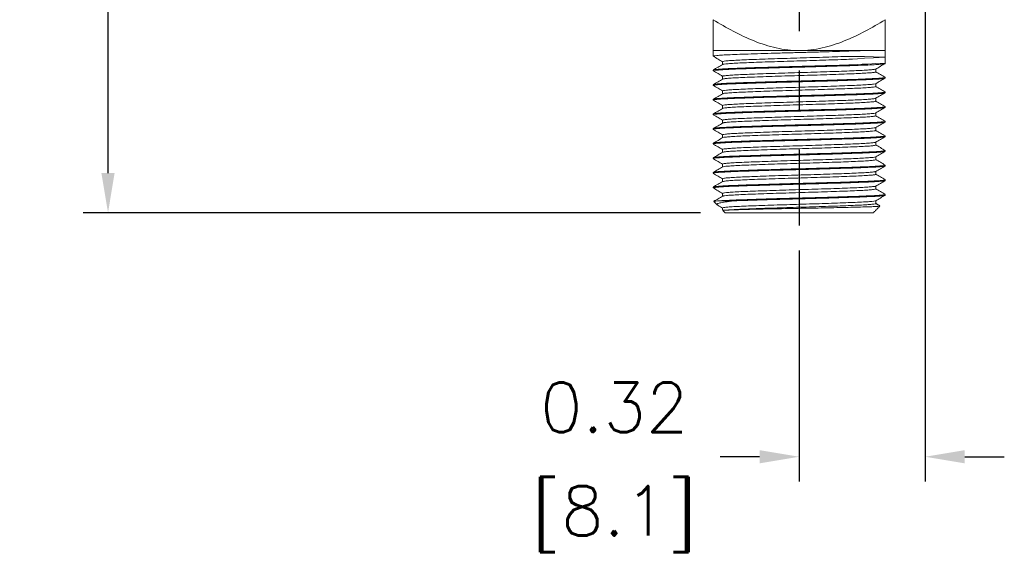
# Model space of a CAD drawing. Extents: x 894.9 to 905.9, y -8.5 to -0.5.
# Tile 3 of 10: x 898.4 to 900.9, y -5.8 to -4.4. Entities that reach past the tile are written whole.
import ezdxf

# ---------------------------------------------------------------- set-up
doc = ezdxf.new("R2010")
doc.units = 0
doc.header["$LTSCALE"] = 0.25
doc.header["$MEASUREMENT"] = 0
doc.linetypes.add('CENTER', pattern=[2, 1.25, -0.25, 0.25, -0.25])
doc.layers.get('0').update_dxf_attribs({"linetype": 'CONTINUOUS'})
doc.layers.get('DEFPOINTS').update_dxf_attribs({"linetype": 'CONTINUOUS'})
for name, color, linetype in [('CENTER', 40, 'CENTER'), ('dim', 140, 'CONTINUOUS'), ('dim @ 1', 140, 'CONTINUOUS')]:
    doc.layers.add(name, color=color, linetype=linetype)
doc.styles.get("Standard").update_dxf_attribs({"font": 'romans.shx'})
doc.dimstyles.get("Standard").update_dxf_attribs({"dimtxt": 0.125, "dimasz": 0.1, "dimexe": 0.0625, "dimexo": 0.0625, "dimgap": 0.0625, "dimtad": 0, "dimtih": 1, "dimtoh": 1, "dimzin": 0, "dimdsep": 46, "dimtxsty": 'Standard', "dimcen": 0, "dimadec": 0, "dimazin": 0, "dimtfac": 1, "dimtofl": 0, "dimtmove": 0, "dimatfit": 3, "dimfxl": 0, "dimtolj": 1, "dimtzin": 0, "dimarcsym": 0})

# ---------------------------------------------------------------- blocks, each defined once
blk = doc.blocks.new('*D10')
at = {"layer": 'DEFPOINTS', "color": 0}
for p in [(899.7388, -2.6265), (898.6328, -4.9165), (900.1928, -4.9165)]:
    blk.add_point(p, dxfattribs=at)
at = {"layer": 'dim', "color": 0, "lineweight": -2}
for p, q in [((899.6763, -2.6265), (898.5703, -2.6265)), ((898.6328, -2.7265), (898.6328, -3.4888)), ((898.6328, -4.8165), (898.6328, -4.0543)), ((900.1303, -4.9165), (898.5703, -4.9165))]:
    blk.add_line(p, q, dxfattribs=at)
at = {"layer": 'dim', "color": 0}
for points in [[(898.6161, -2.7265), (898.6494, -2.7265), (898.6328, -2.6265)], [(898.6161, -4.8165), (898.6494, -4.8165), (898.6328, -4.9165)]]:
    blk.add_solid(points, dxfattribs=at)
at = {"layer": 'dim', "color": 0, "char_height": 0.125, "attachment_point": 5}
for s, insert in [('\\A1;2.29', (898.6328, -3.6465)), ('\\A1;[58.2]', (898.6328, -3.9293))]:
    blk.add_mtext(s, dxfattribs=dict(at, insert=insert))
blk = doc.blocks.new('*D9')
at = {"layer": 'DEFPOINTS', "color": 0}
for p in [(900.6988, -4.205), (900.3803, -4.9493), (900.3803, -5.5337)]:
    blk.add_point(p, dxfattribs=at)
at = {"layer": 'dim', "color": 0, "lineweight": -2}
for p, q in [((900.6988, -4.2675), (900.6988, -5.5962)), ((900.3803, -5.0118), (900.3803, -5.5962)), ((900.2803, -5.5337), (900.1803, -5.5337)), ((900.7988, -5.5337), (900.8988, -5.5337))]:
    blk.add_line(p, q, dxfattribs=at)
at = {"layer": 'dim', "color": 0}
for points in [[(900.2803, -5.517), (900.2803, -5.5504), (900.3803, -5.5337)], [(900.7988, -5.517), (900.7988, -5.5504), (900.6988, -5.5337)]]:
    blk.add_solid(points, dxfattribs=at)
at = {"layer": 'dim', "color": 0, "char_height": 0.125, "attachment_point": 5}
for s, insert in [('\\A1;0.32', (899.9125, -5.4087)), ('\\A1;[8.1]', (899.9125, -5.6914))]:
    blk.add_mtext(s, dxfattribs=dict(at, insert=insert))

msp = doc.modelspace()

# ---------------------------------------------------------------- linework, layer by layer
at = {"color": 7, "linetype": 'Continuous', "lineweight": 15}
for p, q in [((900.3803, -4.5065), (900.1628, -4.5065)), ((900.5978, -4.5065), (900.3803, -4.5065)), ((900.1782, -4.8865), (900.2161, -4.8865)), ((900.5678, -4.9165), (900.1928, -4.9165))]:
    msp.add_line(p, q, dxfattribs=at)
for points, knots in [([(900.3803, -4.5065), (900.3706, -4.5065), (900.3609, -4.506), (900.3415, -4.5037), (900.3317, -4.502), (900.303, -4.4956), (900.2846, -4.4895), (900.2485, -4.475), (900.2309, -4.4666), (900.1962, -4.4484), (900.1794, -4.4386), (900.1628, -4.4285)], [0, 0, 0, 0, 0.125, 0.125, 0.25, 0.25, 0.5, 0.5, 0.75, 0.75, 1, 1, 1, 1]), ([(900.1628, -4.5065), (900.1628, -4.5065), (900.1628, -4.506), (900.1628, -4.5037), (900.1628, -4.502), (900.1628, -4.4956), (900.1628, -4.4895), (900.1628, -4.475), (900.1628, -4.4666), (900.1628, -4.4484), (900.1628, -4.4386), (900.1628, -4.4285)], [0, 0, 0, 0, 0.125, 0.125, 0.25, 0.25, 0.5, 0.5, 0.75, 0.75, 1, 1, 1, 1]), ([(900.5978, -4.4285), (900.5812, -4.4386), (900.5644, -4.4484), (900.5297, -4.4667), (900.5121, -4.4751), (900.476, -4.4895), (900.4576, -4.4956), (900.4289, -4.502), (900.4191, -4.5037), (900.3997, -4.506), (900.39, -4.5065), (900.3803, -4.5065)], [0, 0, 0, 0, 0.25, 0.25, 0.5, 0.5, 0.75, 0.75, 0.875, 0.875, 1, 1, 1, 1]), ([(900.5978, -4.5065), (900.5978, -4.5065), (900.5978, -4.506), (900.5978, -4.5037), (900.5978, -4.502), (900.5978, -4.4956), (900.5978, -4.4895), (900.5978, -4.475), (900.5978, -4.4666), (900.5978, -4.4484), (900.5978, -4.4386), (900.5978, -4.4285)], [0, 0, 0, 0, 0.125, 0.125, 0.25, 0.25, 0.5, 0.5, 0.75, 0.75, 1, 1, 1, 1]), ([(900.163, -4.521), (900.167, -4.5233), (900.1749, -4.5279), (900.1828, -4.5324), (900.1867, -4.5347)], [0, 0, 0, 0, 0.505154, 1, 1, 1, 1]), ([(900.1635, -4.5208), (900.1635, -4.5205), (900.1637, -4.52), (900.1712, -4.519), (900.1851, -4.518), (900.2049, -4.517), (900.2296, -4.516), (900.2587, -4.515), (900.2917, -4.514), (900.3274, -4.5129), (900.3644, -4.5119), (900.4016, -4.511), (900.4385, -4.5099), (900.4738, -4.5089), (900.5065, -4.5079), (900.525, -4.5072), (900.5341, -4.5069)], [0, 0, 0, 0, 0.051318, 0.124505, 0.198322, 0.271664, 0.343518, 0.415865, 0.489456, 0.563205, 0.636013, 0.707634, 0.780642, 0.854436, 0.927914, 1, 1, 1, 1]), ([(900.1873, -4.5345), (900.1873, -4.5343), (900.1874, -4.5338), (900.1942, -4.5328), (900.2065, -4.5318), (900.2241, -4.5307), (900.2461, -4.5298), (900.2721, -4.5288), (900.3014, -4.5277), (900.3332, -4.5267), (900.3661, -4.5257), (900.3993, -4.5247), (900.4321, -4.5237), (900.4635, -4.5227), (900.4927, -4.5216), (900.5091, -4.521), (900.5978, -4.5229)], [0, 0, 0, 0, 0.0513641, 0.1245468, 0.1983606, 0.2717001, 0.3435499, 0.4158933, 0.4894805, 0.5632261, 0.6360308, 0.7076478, 0.7806523, 0.8544434, 0.9279177, 1, 1, 1, 1]), ([(900.1876, -4.5417), (900.1877, -4.5415), (900.1879, -4.5411), (900.1943, -4.5403), (900.2065, -4.5392), (900.2241, -4.5382), (900.2461, -4.5372), (900.2721, -4.5362), (900.3014, -4.5352), (900.3332, -4.5341), (900.3661, -4.5331), (900.3993, -4.5322), (900.4321, -4.5312), (900.4635, -4.5301), (900.4927, -4.5291), (900.5091, -4.5284), (900.5978, -4.5229)], [0, 0, 0, 0, 0.0298257, 0.10467, 0.1801597, 0.2551643, 0.3286455, 0.4026314, 0.4778893, 0.5533093, 0.6277671, 0.7010101, 0.7756721, 0.8511385, 0.9262811, 1, 1, 1, 1]), ([(900.1635, -4.5578), (900.1633, -4.5577), (900.1624, -4.5572), (900.1673, -4.5565), (900.1783, -4.5554), (900.1958, -4.5544), (900.2184, -4.5534), (900.2457, -4.5524), (900.2771, -4.5514), (900.3119, -4.5504), (900.3484, -4.5493), (900.3856, -4.5484), (900.4228, -4.5474), (900.459, -4.5463), (900.4929, -4.5453), (900.5232, -4.5443), (900.5492, -4.5433), (900.5704, -4.5423), (900.5861, -4.5413), (900.596, -4.5402), (900.5972, -4.5396), (900.5978, -4.5393)], [0, 0, 0, 0, 0.015286, 0.069728, 0.12499, 0.180252, 0.234695, 0.28847, 0.343361, 0.398725, 0.453734, 0.507626, 0.561887, 0.617082, 0.672395, 0.727003, 0.78072, 0.835477, 0.890824, 0.945934, 1, 1, 1, 1]), ([(900.187, -4.5417), (900.183, -4.544), (900.175, -4.5486), (900.167, -4.5532), (900.1631, -4.5555)], [0, 0, 0, 0, 0.499975, 1, 1, 1, 1]), ([(900.1638, -4.5555), (900.1639, -4.5553), (900.1642, -4.5549), (900.1713, -4.554), (900.1851, -4.553), (900.2049, -4.552), (900.2296, -4.551), (900.2587, -4.55), (900.2917, -4.549), (900.3274, -4.5479), (900.3644, -4.5469), (900.4016, -4.546), (900.4385, -4.5449), (900.4738, -4.5439), (900.5065, -4.5429), (900.525, -4.5422), (900.5978, -4.5381)], [0, 0, 0, 0, 0.032052, 0.106725, 0.182041, 0.256873, 0.330186, 0.404002, 0.479087, 0.554334, 0.628621, 0.701696, 0.776187, 0.85148, 0.92645, 1, 1, 1, 1]), ([(900.1867, -4.5345), (900.1867, -4.5358), (900.1867, -4.5382), (900.1867, -4.5406), (900.1867, -4.5418)], [0, 0, 0, 0, 0.509748, 1, 1, 1, 1]), ([(900.1873, -4.5715), (900.1871, -4.5714), (900.1863, -4.571), (900.1907, -4.5703), (900.2005, -4.5692), (900.216, -4.5682), (900.2362, -4.5672), (900.2605, -4.5662), (900.2885, -4.5652), (900.3194, -4.5641), (900.3519, -4.5631), (900.3851, -4.5622), (900.4181, -4.5612), (900.4503, -4.5601), (900.4805, -4.5591), (900.5075, -4.5581), (900.5307, -4.5571), (900.5496, -4.5561), (900.5635, -4.555), (900.5717, -4.5541), (900.5727, -4.5535), (900.5731, -4.5533)], [0, 0, 0, 0, 0.0157499, 0.0710615, 0.1272063, 0.183351, 0.2386627, 0.2932963, 0.3490639, 0.4053124, 0.4611995, 0.5159514, 0.5710794, 0.6271552, 0.6833517, 0.7388314, 0.7934058, 0.8490376, 0.9052688, 0.9612586, 1, 1, 1, 1]), ([(900.5737, -4.5533), (900.5777, -4.551), (900.5857, -4.5464), (900.5936, -4.5418), (900.5976, -4.5395)], [0, 0, 0, 0, 0.499973, 1, 1, 1, 1]), ([(900.574, -4.5605), (900.574, -4.5592), (900.574, -4.5568), (900.574, -4.5544), (900.574, -4.5532)], [0, 0, 0, 0, 0.509589, 1, 1, 1, 1]), ([(900.1631, -4.5925), (900.1631, -4.5925), (900.1626, -4.5922), (900.1675, -4.5915), (900.1782, -4.5904), (900.1958, -4.5894), (900.2184, -4.5884), (900.2457, -4.5874), (900.2771, -4.5864), (900.3119, -4.5854), (900.3484, -4.5843), (900.3856, -4.5834), (900.4228, -4.5824), (900.459, -4.5813), (900.4929, -4.5803), (900.5232, -4.5793), (900.5492, -4.5783), (900.5704, -4.5773), (900.5863, -4.5763), (900.5954, -4.5752), (900.5989, -4.5745), (900.5973, -4.5741), (900.5969, -4.574)], [0, 0, 0, 0, 0.000707, 0.055116, 0.110345, 0.165574, 0.219984, 0.273727, 0.328585, 0.383916, 0.438891, 0.49275, 0.546979, 0.60214, 0.65742, 0.711995, 0.76568, 0.820404, 0.875718, 0.930795, 0.984828, 1, 1, 1, 1]), ([(900.163, -4.558), (900.167, -4.5603), (900.1749, -4.5649), (900.1828, -4.5694), (900.1867, -4.5717)], [0, 0, 0, 0, 0.505264, 1, 1, 1, 1]), ([(900.187, -4.5787), (900.183, -4.581), (900.175, -4.5856), (900.167, -4.5902), (900.1631, -4.5925)], [0, 0, 0, 0, 0.499976, 1, 1, 1, 1]), ([(900.1632, -4.5948), (900.1635, -4.5945), (900.1641, -4.5939), (900.1728, -4.5929), (900.1876, -4.5918), (900.2081, -4.5908), (900.2335, -4.5899), (900.2632, -4.5889), (900.2967, -4.5878), (900.3326, -4.5868), (900.3697, -4.5858), (900.4069, -4.5848), (900.4436, -4.5838), (900.4787, -4.5827), (900.5107, -4.5817), (900.5386, -4.5807), (900.5619, -4.5798), (900.5802, -4.5787), (900.5922, -4.5777), (900.5978, -4.5768), (900.5972, -4.5764), (900.5971, -4.5763)], [0, 0, 0, 0, 0.046271, 0.101278, 0.156642, 0.211532, 0.265306, 0.319748, 0.375009, 0.43027, 0.484711, 0.538486, 0.593376, 0.648739, 0.703747, 0.757637, 0.811898, 0.867091, 0.922404, 0.97701, 1, 1, 1, 1]), ([(900.1867, -4.5715), (900.1867, -4.5728), (900.1867, -4.5752), (900.1867, -4.5776), (900.1867, -4.5788)], [0, 0, 0, 0, 0.509999, 1, 1, 1, 1]), ([(900.187, -4.5787), (900.1881, -4.5784), (900.1902, -4.5777), (900.2006, -4.5767), (900.216, -4.5756), (900.2362, -4.5746), (900.2605, -4.5737), (900.2885, -4.5726), (900.3194, -4.5716), (900.3519, -4.5706), (900.3851, -4.5696), (900.4181, -4.5686), (900.4503, -4.5676), (900.4805, -4.5665), (900.5075, -4.5655), (900.5307, -4.5646), (900.5496, -4.5635), (900.5635, -4.5625), (900.5723, -4.5614), (900.5734, -4.5608), (900.574, -4.5605)], [0, 0, 0, 0, 0.0543588, 0.1105398, 0.1667207, 0.222068, 0.2767369, 0.3325404, 0.3888251, 0.4447482, 0.4995355, 0.554699, 0.6108109, 0.6670437, 0.7225591, 0.7771687, 0.8328364, 0.8891037, 0.9451297, 1, 1, 1, 1]), ([(900.5737, -4.5903), (900.5777, -4.588), (900.5857, -4.5834), (900.5936, -4.5788), (900.5976, -4.5765)], [0, 0, 0, 0, 0.499975, 1, 1, 1, 1]), ([(900.5976, -4.574), (900.5936, -4.5717), (900.5857, -4.5671), (900.5778, -4.5626), (900.574, -4.5603)], [0, 0, 0, 0, 0.505813, 1, 1, 1, 1]), ([(900.163, -4.595), (900.167, -4.5973), (900.1749, -4.6019), (900.1828, -4.6064), (900.1867, -4.6087)], [0, 0, 0, 0, 0.505254, 1, 1, 1, 1]), ([(900.187, -4.6085), (900.1873, -4.6083), (900.1879, -4.6077), (900.1956, -4.6067), (900.2087, -4.6056), (900.227, -4.6046), (900.2496, -4.6036), (900.2761, -4.6026), (900.3059, -4.6016), (900.3379, -4.6006), (900.3708, -4.5995), (900.404, -4.5986), (900.4367, -4.5976), (900.4679, -4.5965), (900.4964, -4.5955), (900.5212, -4.5945), (900.542, -4.5935), (900.5583, -4.5925), (900.5688, -4.5914), (900.5737, -4.5907), (900.5734, -4.5904), (900.5734, -4.5903)], [0, 0, 0, 0, 0.047165, 0.103071, 0.159338, 0.215124, 0.269776, 0.325106, 0.381269, 0.437432, 0.492762, 0.547414, 0.6032, 0.659467, 0.715372, 0.770142, 0.825288, 0.881383, 0.937598, 0.993096, 1, 1, 1, 1]), ([(900.1876, -4.6157), (900.1878, -4.6155), (900.1884, -4.615), (900.1957, -4.6141), (900.2087, -4.6131), (900.227, -4.612), (900.2496, -4.6111), (900.2761, -4.6101), (900.3059, -4.609), (900.3379, -4.608), (900.3708, -4.607), (900.404, -4.606), (900.4367, -4.605), (900.4679, -4.604), (900.4964, -4.6029), (900.5212, -4.602), (900.542, -4.601), (900.5583, -4.5999), (900.5689, -4.5989), (900.574, -4.5981), (900.5734, -4.5976), (900.5733, -4.5975)], [0, 0, 0, 0, 0.030677, 0.086597, 0.14288, 0.198681, 0.253348, 0.308692, 0.364871, 0.42105, 0.476395, 0.531061, 0.586862, 0.643145, 0.699065, 0.75385, 0.809011, 0.865121, 0.921351, 0.976864, 1, 1, 1, 1]), ([(900.574, -4.5975), (900.574, -4.5962), (900.574, -4.5938), (900.574, -4.5914), (900.574, -4.5902)], [0, 0, 0, 0, 0.509456, 1, 1, 1, 1]), ([(900.5976, -4.611), (900.5936, -4.6087), (900.5857, -4.6041), (900.5779, -4.5996), (900.574, -4.5973)], [0, 0, 0, 0, 0.5053111, 1, 1, 1, 1]), ([(900.1869, -4.6157), (900.183, -4.618), (900.175, -4.6226), (900.167, -4.6272), (900.163, -4.6295)], [0, 0, 0, 0, 0.499973, 1, 1, 1, 1]), ([(900.1636, -4.6318), (900.1634, -4.6316), (900.1628, -4.6312), (900.1685, -4.6303), (900.1804, -4.6293), (900.1987, -4.6282), (900.2221, -4.6273), (900.25, -4.6263), (900.2819, -4.6253), (900.317, -4.6242), (900.3537, -4.6232), (900.391, -4.6222), (900.428, -4.6212), (900.464, -4.6202), (900.4974, -4.6191), (900.5272, -4.6181), (900.5525, -4.6172), (900.5731, -4.6162), (900.5878, -4.6151), (900.5965, -4.6141), (900.5972, -4.6135), (900.5974, -4.6133)], [0, 0, 0, 0, 0.02299, 0.077596, 0.132909, 0.188102, 0.242363, 0.296253, 0.351261, 0.406624, 0.461514, 0.515289, 0.56973, 0.624991, 0.680252, 0.734694, 0.788468, 0.843358, 0.898722, 0.953729, 1, 1, 1, 1]), ([(900.1638, -4.6295), (900.164, -4.6293), (900.1647, -4.6288), (900.1729, -4.6279), (900.1876, -4.6268), (900.2081, -4.6258), (900.2335, -4.6249), (900.2632, -4.6239), (900.2967, -4.6228), (900.3326, -4.6218), (900.3697, -4.6208), (900.4069, -4.6198), (900.4436, -4.6188), (900.4787, -4.6177), (900.5107, -4.6167), (900.5386, -4.6157), (900.5619, -4.6148), (900.5802, -4.6137), (900.5922, -4.6127), (900.5978, -4.6118), (900.5972, -4.6114), (900.5971, -4.6113)], [0, 0, 0, 0, 0.032391, 0.088199, 0.144368, 0.200057, 0.254614, 0.309848, 0.365913, 0.421978, 0.477212, 0.531769, 0.587458, 0.643627, 0.699435, 0.75411, 0.809161, 0.865157, 0.921274, 0.976676, 1, 1, 1, 1]), ([(900.1867, -4.6085), (900.1867, -4.6098), (900.1867, -4.6122), (900.1867, -4.6146), (900.1867, -4.6158)], [0, 0, 0, 0, 0.509876, 1, 1, 1, 1]), ([(900.1874, -4.6455), (900.1872, -4.6454), (900.1867, -4.6449), (900.1917, -4.6441), (900.2024, -4.6431), (900.2186, -4.642), (900.2394, -4.641), (900.2643, -4.6401), (900.2927, -4.639), (900.324, -4.638), (900.3566, -4.637), (900.3898, -4.636), (900.4228, -4.635), (900.4548, -4.634), (900.4846, -4.6329), (900.511, -4.6319), (900.5336, -4.631), (900.5519, -4.6299), (900.565, -4.6289), (900.5722, -4.628), (900.5728, -4.6275), (900.573, -4.6273)], [0, 0, 0, 0, 0.02314, 0.078665, 0.134906, 0.191027, 0.2462, 0.300995, 0.356927, 0.413221, 0.469034, 0.523711, 0.579067, 0.635257, 0.691447, 0.746803, 0.801481, 0.857293, 0.913587, 0.969519, 1, 1, 1, 1]), ([(900.5737, -4.6273), (900.5777, -4.625), (900.5857, -4.6204), (900.5936, -4.6158), (900.5976, -4.6135)], [0, 0, 0, 0, 0.499969, 1, 1, 1, 1]), ([(900.574, -4.6345), (900.574, -4.6332), (900.574, -4.6308), (900.574, -4.6284), (900.574, -4.6272)], [0, 0, 0, 0, 0.509876, 1, 1, 1, 1]), ([(900.1637, -4.669), (900.1634, -4.6689), (900.1618, -4.6685), (900.1652, -4.6678), (900.1744, -4.6667), (900.1902, -4.6657), (900.2115, -4.6647), (900.2375, -4.6637), (900.2678, -4.6627), (900.3017, -4.6617), (900.3379, -4.6606), (900.375, -4.6596), (900.4122, -4.6587), (900.4488, -4.6576), (900.4835, -4.6566), (900.5149, -4.6556), (900.5422, -4.6546), (900.5649, -4.6536), (900.5824, -4.6526), (900.5933, -4.6515), (900.5982, -4.6508), (900.5974, -4.6503), (900.5972, -4.6503)], [0, 0, 0, 0, 0.014934, 0.068192, 0.122479, 0.177, 0.230939, 0.283854, 0.337647, 0.392134, 0.446504, 0.499955, 0.553042, 0.607229, 0.661767, 0.715838, 0.76881, 0.82244, 0.876876, 0.931313, 0.984943, 1, 1, 1, 1]), ([(900.1631, -4.632), (900.167, -4.6343), (900.1749, -4.6389), (900.1828, -4.6434), (900.1867, -4.6457)], [0, 0, 0, 0, 0.505679, 1, 1, 1, 1]), ([(900.1869, -4.6527), (900.183, -4.655), (900.175, -4.6596), (900.167, -4.6642), (900.1631, -4.6665)], [0, 0, 0, 0, 0.4999762, 1, 1, 1, 1]), ([(900.1635, -4.6665), (900.1634, -4.6664), (900.1631, -4.6661), (900.1686, -4.6653), (900.1804, -4.6643), (900.1987, -4.6632), (900.2221, -4.6623), (900.25, -4.6613), (900.2819, -4.6603), (900.317, -4.6592), (900.3537, -4.6582), (900.391, -4.6572), (900.428, -4.6562), (900.464, -4.6552), (900.4974, -4.6541), (900.5272, -4.6531), (900.5525, -4.6522), (900.5731, -4.6512), (900.5878, -4.6501), (900.5965, -4.6491), (900.5972, -4.6485), (900.5974, -4.6483)], [0, 0, 0, 0, 0.008584, 0.063996, 0.120123, 0.17613, 0.231191, 0.285877, 0.341695, 0.397875, 0.453574, 0.508142, 0.563386, 0.619462, 0.675538, 0.730782, 0.785349, 0.841049, 0.897228, 0.953047, 1, 1, 1, 1]), ([(900.1867, -4.6455), (900.1867, -4.6468), (900.1867, -4.6492), (900.1867, -4.6516), (900.1867, -4.6528)], [0, 0, 0, 0, 0.509456, 1, 1, 1, 1]), ([(900.1872, -4.6527), (900.1872, -4.6526), (900.187, -4.6523), (900.1919, -4.6516), (900.2023, -4.6505), (900.2187, -4.6495), (900.2394, -4.6485), (900.2643, -4.6475), (900.2927, -4.6465), (900.324, -4.6454), (900.3566, -4.6444), (900.3898, -4.6435), (900.4228, -4.6425), (900.4548, -4.6414), (900.4846, -4.6404), (900.511, -4.6394), (900.5336, -4.6384), (900.5519, -4.6374), (900.565, -4.6363), (900.5728, -4.6353), (900.5734, -4.6347), (900.5736, -4.6345)], [0, 0, 0, 0, 0.006815, 0.062318, 0.118538, 0.174637, 0.229789, 0.284563, 0.340474, 0.396746, 0.452537, 0.507194, 0.562529, 0.618697, 0.674865, 0.7302, 0.784857, 0.840648, 0.89692, 0.95283, 1, 1, 1, 1]), ([(900.5737, -4.6643), (900.5777, -4.662), (900.5856, -4.6574), (900.5936, -4.6528), (900.5976, -4.6505)], [0, 0, 0, 0, 0.499976, 1, 1, 1, 1]), ([(900.5976, -4.648), (900.5936, -4.6457), (900.5857, -4.6411), (900.5779, -4.6366), (900.574, -4.6343)], [0, 0, 0, 0, 0.505169, 1, 1, 1, 1]), ([(900.1631, -4.669), (900.1671, -4.6713), (900.1749, -4.6759), (900.1828, -4.6804), (900.1867, -4.6827)], [0, 0, 0, 0, 0.505778, 1, 1, 1, 1]), ([(900.1867, -4.6825), (900.1872, -4.6822), (900.1883, -4.6816), (900.1971, -4.6805), (900.2111, -4.6795), (900.23, -4.6785), (900.2532, -4.6775), (900.2801, -4.6765), (900.3103, -4.6754), (900.3425, -4.6744), (900.3756, -4.6734), (900.4087, -4.6725), (900.4413, -4.6714), (900.4722, -4.6704), (900.5001, -4.6693), (900.5244, -4.6684), (900.5446, -4.6674), (900.56, -4.6663), (900.5704, -4.6653), (900.5726, -4.6647), (900.5736, -4.6643)], [0, 0, 0, 0, 0.054904, 0.110964, 0.167265, 0.222966, 0.277609, 0.333158, 0.389425, 0.445571, 0.500768, 0.555589, 0.611546, 0.667864, 0.723702, 0.778404, 0.833785, 0.89, 0.946215, 1, 1, 1, 1]), ([(900.1875, -4.6897), (900.188, -4.6894), (900.189, -4.6889), (900.1972, -4.688), (900.2111, -4.6869), (900.23, -4.6859), (900.2532, -4.6849), (900.2801, -4.6839), (900.3103, -4.6829), (900.3425, -4.6818), (900.3756, -4.6809), (900.4087, -4.6799), (900.4413, -4.6789), (900.4722, -4.6778), (900.5001, -4.6768), (900.5245, -4.6758), (900.5446, -4.6748), (900.5602, -4.6738), (900.57, -4.6727), (900.5743, -4.672), (900.5736, -4.6716), (900.5734, -4.6715)], [0, 0, 0, 0, 0.038123, 0.094149, 0.150416, 0.206084, 0.260693, 0.316209, 0.372441, 0.428553, 0.483717, 0.538504, 0.594427, 0.650711, 0.706515, 0.761184, 0.816531, 0.872712, 0.928893, 0.98424, 1, 1, 1, 1]), ([(900.574, -4.6715), (900.574, -4.6702), (900.574, -4.6678), (900.574, -4.6654), (900.574, -4.6642)], [0, 0, 0, 0, 0.509978, 1, 1, 1, 1]), ([(900.5976, -4.685), (900.5936, -4.6827), (900.5857, -4.6781), (900.5778, -4.6736), (900.574, -4.6713)], [0, 0, 0, 0, 0.505833, 1, 1, 1, 1]), ([(900.187, -4.6897), (900.183, -4.692), (900.175, -4.6966), (900.167, -4.7012), (900.1631, -4.7035)], [0, 0, 0, 0, 0.499974, 1, 1, 1, 1]), ([(900.1636, -4.7058), (900.1635, -4.7056), (900.1632, -4.7051), (900.1698, -4.7042), (900.1827, -4.7031), (900.2018, -4.7021), (900.2258, -4.7011), (900.2543, -4.7002), (900.2868, -4.6991), (900.3222, -4.6981), (900.359, -4.697), (900.3963, -4.6961), (900.4332, -4.6951), (900.4689, -4.694), (900.5019, -4.693), (900.5311, -4.692), (900.5558, -4.691), (900.5756, -4.69), (900.5894, -4.689), (900.597, -4.688), (900.5971, -4.6875), (900.5972, -4.6873)], [0, 0, 0, 0, 0.030726, 0.085482, 0.140828, 0.195936, 0.250001, 0.304065, 0.359173, 0.414519, 0.469275, 0.522991, 0.577597, 0.632908, 0.688101, 0.742362, 0.796252, 0.851259, 0.906622, 0.961511, 1, 1, 1, 1]), ([(900.1637, -4.7035), (900.1642, -4.7032), (900.1653, -4.7027), (900.1746, -4.7017), (900.1902, -4.7007), (900.2115, -4.6997), (900.2375, -4.6987), (900.2678, -4.6977), (900.3017, -4.6967), (900.3379, -4.6956), (900.375, -4.6946), (900.4122, -4.6937), (900.4488, -4.6926), (900.4835, -4.6916), (900.5149, -4.6906), (900.5422, -4.6896), (900.5649, -4.6886), (900.5824, -4.6876), (900.5933, -4.6865), (900.5982, -4.6858), (900.5974, -4.6853), (900.5972, -4.6853)], [0, 0, 0, 0, 0.039786, 0.095727, 0.15191, 0.207494, 0.262022, 0.317454, 0.373603, 0.42963, 0.484711, 0.539416, 0.595255, 0.651455, 0.707175, 0.761762, 0.817027, 0.873123, 0.929219, 0.984484, 1, 1, 1, 1]), ([(900.1867, -4.6825), (900.1867, -4.6838), (900.1867, -4.6862), (900.1867, -4.6886), (900.1867, -4.6898)], [0, 0, 0, 0, 0.509584, 1, 1, 1, 1]), ([(900.1874, -4.7195), (900.1873, -4.7194), (900.187, -4.7188), (900.1929, -4.718), (900.2044, -4.7169), (900.2213, -4.7159), (900.2427, -4.7149), (900.2681, -4.7139), (900.2971, -4.7129), (900.3286, -4.7118), (900.3614, -4.7108), (900.3945, -4.7099), (900.4274, -4.7089), (900.4592, -4.7078), (900.4886, -4.7068), (900.5145, -4.7058), (900.5365, -4.7048), (900.5542, -4.7038), (900.5664, -4.7027), (900.5727, -4.7019), (900.573, -4.7015), (900.573, -4.7013)], [0, 0, 0, 0, 0.03125, 0.086913, 0.143176, 0.199198, 0.254158, 0.309119, 0.365141, 0.421404, 0.477067, 0.531673, 0.587184, 0.643413, 0.69952, 0.75468, 0.809463, 0.865382, 0.921662, 0.977462, 1, 1, 1, 1]), ([(900.5737, -4.7013), (900.5777, -4.699), (900.5857, -4.6944), (900.5936, -4.6898), (900.5976, -4.6875)], [0, 0, 0, 0, 0.499976, 1, 1, 1, 1]), ([(900.574, -4.7085), (900.574, -4.7072), (900.574, -4.7048), (900.574, -4.7024), (900.574, -4.7012)], [0, 0, 0, 0, 0.509748, 1, 1, 1, 1]), ([(900.1632, -4.7428), (900.1631, -4.7427), (900.1621, -4.7423), (900.1663, -4.7416), (900.1763, -4.7406), (900.193, -4.7395), (900.2149, -4.7385), (900.2416, -4.7376), (900.2724, -4.7366), (900.3068, -4.7355), (900.3431, -4.7345), (900.3803, -4.7335), (900.4175, -4.7325), (900.4539, -4.7315), (900.4882, -4.7304), (900.5191, -4.7294), (900.5458, -4.7285), (900.5677, -4.7275), (900.5844, -4.7264), (900.5944, -4.7254), (900.5986, -4.7247), (900.5976, -4.7243), (900.5974, -4.7243)], [0, 0, 0, 0, 0.00762, 0.061882, 0.117077, 0.172391, 0.227, 0.280717, 0.335475, 0.390823, 0.445933, 0.5, 0.554067, 0.609177, 0.664525, 0.719283, 0.773001, 0.827609, 0.882923, 0.938118, 0.99238, 1, 1, 1, 1]), ([(900.163, -4.706), (900.167, -4.7083), (900.1749, -4.7129), (900.1828, -4.7174), (900.1867, -4.7197)], [0, 0, 0, 0, 0.505187, 1, 1, 1, 1]), ([(900.1869, -4.7267), (900.183, -4.729), (900.175, -4.7336), (900.167, -4.7382), (900.163, -4.7405)], [0, 0, 0, 0, 0.499974, 1, 1, 1, 1]), ([(900.1637, -4.7405), (900.1637, -4.7404), (900.1636, -4.74), (900.1699, -4.7392), (900.1827, -4.7381), (900.2018, -4.7371), (900.2258, -4.7361), (900.2543, -4.7352), (900.2868, -4.7341), (900.3222, -4.7331), (900.359, -4.732), (900.3963, -4.7311), (900.4332, -4.7301), (900.4689, -4.729), (900.5019, -4.728), (900.5311, -4.727), (900.5558, -4.726), (900.5756, -4.725), (900.5894, -4.724), (900.597, -4.723), (900.5971, -4.7225), (900.5972, -4.7223)], [0, 0, 0, 0, 0.016588, 0.072143, 0.128296, 0.184208, 0.239061, 0.293914, 0.349826, 0.405979, 0.461534, 0.516033, 0.571436, 0.627554, 0.683552, 0.738604, 0.79328, 0.849089, 0.90526, 0.96095, 1, 1, 1, 1]), ([(900.1867, -4.7195), (900.1867, -4.7208), (900.1867, -4.7232), (900.1867, -4.7256), (900.1867, -4.7268)], [0, 0, 0, 0, 0.509737, 1, 1, 1, 1]), ([(900.1875, -4.7267), (900.1875, -4.7266), (900.1874, -4.7262), (900.193, -4.7254), (900.2044, -4.7244), (900.2214, -4.7233), (900.2427, -4.7223), (900.2681, -4.7214), (900.2971, -4.7203), (900.3286, -4.7193), (900.3614, -4.7183), (900.3945, -4.7173), (900.4274, -4.7163), (900.4592, -4.7153), (900.4886, -4.7142), (900.5145, -4.7132), (900.5365, -4.7123), (900.5541, -4.7112), (900.5665, -4.7102), (900.5732, -4.7093), (900.5733, -4.7087), (900.5734, -4.7085)], [0, 0, 0, 0, 0.014793, 0.070447, 0.1267, 0.182713, 0.237664, 0.292615, 0.348627, 0.40488, 0.460534, 0.515131, 0.570632, 0.626851, 0.682949, 0.738099, 0.792873, 0.848783, 0.905053, 0.960843, 1, 1, 1, 1]), ([(900.5737, -4.7383), (900.5777, -4.736), (900.5857, -4.7314), (900.5936, -4.7268), (900.5976, -4.7245)], [0, 0, 0, 0, 0.499975, 1, 1, 1, 1]), ([(900.5976, -4.722), (900.5936, -4.7197), (900.5857, -4.7151), (900.5779, -4.7106), (900.574, -4.7083)], [0, 0, 0, 0, 0.505239, 1, 1, 1, 1]), ([(900.163, -4.743), (900.167, -4.7453), (900.1749, -4.7499), (900.1828, -4.7544), (900.1867, -4.7567)], [0, 0, 0, 0, 0.505222, 1, 1, 1, 1]), ([(900.187, -4.7565), (900.1869, -4.7565), (900.186, -4.7561), (900.1898, -4.7554), (900.1987, -4.7544), (900.2135, -4.7533), (900.2331, -4.7523), (900.2568, -4.7514), (900.2843, -4.7503), (900.3148, -4.7493), (900.3472, -4.7483), (900.3803, -4.7473), (900.4134, -4.7463), (900.4458, -4.7453), (900.4764, -4.7442), (900.5038, -4.7432), (900.5276, -4.7423), (900.5472, -4.7412), (900.5618, -4.7402), (900.5711, -4.7392), (900.5726, -4.7386), (900.5734, -4.7383)], [0, 0, 0, 0, 0.007918, 0.063044, 0.119119, 0.175314, 0.230792, 0.285365, 0.340995, 0.397225, 0.453213, 0.508141, 0.563068, 0.619057, 0.675286, 0.730917, 0.785489, 0.840968, 0.897163, 0.953237, 1, 1, 1, 1]), ([(900.1873, -4.7637), (900.188, -4.7634), (900.1896, -4.7628), (900.1988, -4.7618), (900.2135, -4.7608), (900.2331, -4.7598), (900.2568, -4.7588), (900.2843, -4.7578), (900.3148, -4.7567), (900.3472, -4.7557), (900.3803, -4.7547), (900.4134, -4.7537), (900.4458, -4.7527), (900.4764, -4.7517), (900.5038, -4.7506), (900.5276, -4.7497), (900.5471, -4.7487), (900.562, -4.7476), (900.5709, -4.7466), (900.5746, -4.7459), (900.5737, -4.7455), (900.5736, -4.7455)], [0, 0, 0, 0, 0.0466402, 0.1027358, 0.1589521, 0.2144513, 0.269045, 0.3246963, 0.3809472, 0.4369568, 0.4919052, 0.5468536, 0.6028632, 0.6591142, 0.7147655, 0.7693591, 0.8248583, 0.8810747, 0.9371702, 0.9923176, 1, 1, 1, 1]), ([(900.574, -4.7455), (900.574, -4.7442), (900.574, -4.7418), (900.574, -4.7394), (900.574, -4.7382)], [0, 0, 0, 0, 0.5096656, 1, 1, 1, 1]), ([(900.5976, -4.759), (900.5936, -4.7567), (900.5857, -4.7521), (900.5779, -4.7476), (900.574, -4.7453)], [0, 0, 0, 0, 0.5051898, 1, 1, 1, 1]), ([(900.1869, -4.7637), (900.183, -4.766), (900.175, -4.7706), (900.167, -4.7752), (900.163, -4.7775)], [0, 0, 0, 0, 0.499974, 1, 1, 1, 1]), ([(900.1634, -4.7775), (900.1642, -4.7772), (900.166, -4.7766), (900.1765, -4.7756), (900.1929, -4.7745), (900.2149, -4.7735), (900.2416, -4.7726), (900.2724, -4.7716), (900.3068, -4.7705), (900.3431, -4.7695), (900.3803, -4.7685), (900.4175, -4.7675), (900.4539, -4.7665), (900.4882, -4.7654), (900.5191, -4.7644), (900.5458, -4.7635), (900.5677, -4.7625), (900.5844, -4.7614), (900.5944, -4.7604), (900.5986, -4.7597), (900.5976, -4.7593), (900.5974, -4.7593)], [0, 0, 0, 0, 0.048261, 0.104257, 0.160374, 0.215775, 0.270273, 0.325826, 0.381978, 0.437888, 0.49274, 0.547592, 0.603502, 0.659654, 0.715207, 0.769704, 0.825106, 0.881223, 0.937219, 0.992269, 1, 1, 1, 1]), ([(900.1635, -4.7798), (900.1635, -4.7795), (900.1637, -4.779), (900.1712, -4.778), (900.1851, -4.777), (900.2049, -4.776), (900.2296, -4.775), (900.2587, -4.774), (900.2917, -4.773), (900.3274, -4.7719), (900.3644, -4.7709), (900.4016, -4.77), (900.4385, -4.7689), (900.4739, -4.7679), (900.5063, -4.7669), (900.5349, -4.7659), (900.5589, -4.7649), (900.5779, -4.7639), (900.5909, -4.7628), (900.5974, -4.7619), (900.5972, -4.7614), (900.5971, -4.7613)], [0, 0, 0, 0, 0.038489, 0.093378, 0.148741, 0.203748, 0.257638, 0.311899, 0.367092, 0.422403, 0.477009, 0.530725, 0.585481, 0.640827, 0.695935, 0.749999, 0.804064, 0.859172, 0.914518, 0.969274, 1, 1, 1, 1]), ([(900.1867, -4.7565), (900.1867, -4.7578), (900.1867, -4.7602), (900.1867, -4.7626), (900.1867, -4.7638)], [0, 0, 0, 0, 0.509953, 1, 1, 1, 1]), ([(900.1873, -4.7935), (900.1873, -4.7933), (900.1874, -4.7928), (900.1942, -4.7918), (900.2065, -4.7908), (900.2241, -4.7897), (900.2461, -4.7888), (900.2721, -4.7878), (900.3014, -4.7867), (900.3332, -4.7857), (900.3661, -4.7847), (900.3993, -4.7837), (900.4321, -4.7827), (900.4636, -4.7817), (900.4925, -4.7806), (900.5179, -4.7797), (900.5393, -4.7787), (900.5563, -4.7776), (900.5676, -4.7766), (900.5732, -4.7758), (900.5732, -4.7754), (900.5732, -4.7753)], [0, 0, 0, 0, 0.039328, 0.095107, 0.151367, 0.207266, 0.26203, 0.31717, 0.373257, 0.429466, 0.484957, 0.539543, 0.595187, 0.65143, 0.707432, 0.762373, 0.817313, 0.873315, 0.929558, 0.985202, 1, 1, 1, 1]), ([(900.5737, -4.7753), (900.5777, -4.773), (900.5857, -4.7684), (900.5936, -4.7638), (900.5976, -4.7615)], [0, 0, 0, 0, 0.499974, 1, 1, 1, 1]), ([(900.574, -4.7825), (900.574, -4.7812), (900.574, -4.7788), (900.574, -4.7764), (900.574, -4.7752)], [0, 0, 0, 0, 0.5094506, 1, 1, 1, 1]), ([(900.163, -4.78), (900.167, -4.7823), (900.1749, -4.7869), (900.1828, -4.7914), (900.1867, -4.7937)], [0, 0, 0, 0, 0.505315, 1, 1, 1, 1]), ([(900.1635, -4.8168), (900.1633, -4.8167), (900.1624, -4.8162), (900.1673, -4.8155), (900.1783, -4.8144), (900.1958, -4.8134), (900.2184, -4.8124), (900.2457, -4.8114), (900.2771, -4.8104), (900.3119, -4.8094), (900.3484, -4.8083), (900.3856, -4.8074), (900.4228, -4.8064), (900.459, -4.8053), (900.4929, -4.8043), (900.5232, -4.8033), (900.5492, -4.8023), (900.5704, -4.8013), (900.5861, -4.8003), (900.596, -4.7992), (900.5972, -4.7986), (900.5978, -4.7983)], [0, 0, 0, 0, 0.015286, 0.069728, 0.12499, 0.180252, 0.234695, 0.28847, 0.343361, 0.398725, 0.453734, 0.507626, 0.561887, 0.617082, 0.672395, 0.727003, 0.78072, 0.835477, 0.890824, 0.945934, 1, 1, 1, 1]), ([(900.187, -4.8007), (900.183, -4.803), (900.175, -4.8076), (900.1671, -4.8122), (900.1631, -4.8145)], [0, 0, 0, 0, 0.499976, 1, 1, 1, 1]), ([(900.1638, -4.8145), (900.1639, -4.8143), (900.1642, -4.8139), (900.1713, -4.813), (900.1851, -4.812), (900.2049, -4.811), (900.2296, -4.81), (900.2587, -4.809), (900.2917, -4.808), (900.3274, -4.8069), (900.3644, -4.8059), (900.4016, -4.805), (900.4385, -4.8039), (900.4739, -4.8029), (900.5063, -4.8019), (900.5349, -4.8009), (900.5589, -4.7999), (900.5779, -4.7989), (900.5909, -4.7978), (900.5974, -4.7969), (900.5972, -4.7964), (900.5971, -4.7963)], [0, 0, 0, 0, 0.023784, 0.079513, 0.135722, 0.191571, 0.246285, 0.301375, 0.357412, 0.41357, 0.469011, 0.523548, 0.579141, 0.635334, 0.691285, 0.746176, 0.801067, 0.857018, 0.913211, 0.968804, 1, 1, 1, 1]), ([(900.1867, -4.7935), (900.1867, -4.7948), (900.1867, -4.7972), (900.1867, -4.7996), (900.1867, -4.8008)], [0, 0, 0, 0, 0.509943, 1, 1, 1, 1]), ([(900.1876, -4.8007), (900.1877, -4.8005), (900.1879, -4.8001), (900.1943, -4.7993), (900.2065, -4.7982), (900.2241, -4.7972), (900.2461, -4.7962), (900.2721, -4.7952), (900.3014, -4.7942), (900.3332, -4.7931), (900.3661, -4.7921), (900.3993, -4.7912), (900.4321, -4.7902), (900.4636, -4.7891), (900.4925, -4.7881), (900.5179, -4.7871), (900.5393, -4.7861), (900.5563, -4.7851), (900.5678, -4.784), (900.5736, -4.7832), (900.5734, -4.7827), (900.5733, -4.7825)], [0, 0, 0, 0, 0.022057, 0.077897, 0.134219, 0.190179, 0.245003, 0.300203, 0.356352, 0.412622, 0.468174, 0.52282, 0.578524, 0.634829, 0.690892, 0.745893, 0.800893, 0.856956, 0.913261, 0.968965, 1, 1, 1, 1]), ([(900.5737, -4.8123), (900.5777, -4.81), (900.5857, -4.8054), (900.5936, -4.8008), (900.5976, -4.7985)], [0, 0, 0, 0, 0.499975, 1, 1, 1, 1]), ([(900.5976, -4.796), (900.5936, -4.7937), (900.5857, -4.7891), (900.5778, -4.7846), (900.574, -4.7823)], [0, 0, 0, 0, 0.505762, 1, 1, 1, 1]), ([(900.1631, -4.817), (900.167, -4.8193), (900.1749, -4.8239), (900.1828, -4.8284), (900.1867, -4.8307)], [0, 0, 0, 0, 0.505543, 1, 1, 1, 1]), ([(900.1873, -4.8305), (900.1871, -4.8304), (900.1863, -4.83), (900.1907, -4.8293), (900.2005, -4.8282), (900.216, -4.8272), (900.2362, -4.8262), (900.2605, -4.8252), (900.2885, -4.8242), (900.3194, -4.8231), (900.3519, -4.8221), (900.3851, -4.8212), (900.4181, -4.8202), (900.4503, -4.8191), (900.4805, -4.8181), (900.5075, -4.8171), (900.5307, -4.8161), (900.5496, -4.8151), (900.5635, -4.814), (900.5717, -4.8131), (900.5727, -4.8125), (900.5731, -4.8123)], [0, 0, 0, 0, 0.015342, 0.070677, 0.126845, 0.183013, 0.238347, 0.293004, 0.348794, 0.405066, 0.460976, 0.515751, 0.570902, 0.627001, 0.683221, 0.738723, 0.79332, 0.848975, 0.90523, 0.961243, 1, 1, 1, 1]), ([(900.187, -4.8377), (900.188, -4.8374), (900.1902, -4.8367), (900.2006, -4.8357), (900.216, -4.8346), (900.2362, -4.8336), (900.2605, -4.8327), (900.2885, -4.8316), (900.3194, -4.8306), (900.3519, -4.8296), (900.3851, -4.8286), (900.4181, -4.8276), (900.4503, -4.8266), (900.4805, -4.8255), (900.5075, -4.8245), (900.5307, -4.8236), (900.5496, -4.8225), (900.5635, -4.8215), (900.5723, -4.8204), (900.5734, -4.8198), (900.574, -4.8195)], [0, 0, 0, 0, 0.054527, 0.110692, 0.166858, 0.22219, 0.276843, 0.332631, 0.388901, 0.444808, 0.49958, 0.554728, 0.610825, 0.667042, 0.722542, 0.777136, 0.832789, 0.88904, 0.945051, 1, 1, 1, 1]), ([(900.574, -4.8195), (900.574, -4.8182), (900.574, -4.8158), (900.574, -4.8134), (900.574, -4.8122)], [0, 0, 0, 0, 0.509737, 1, 1, 1, 1]), ([(900.5976, -4.833), (900.5936, -4.8307), (900.5857, -4.8261), (900.5779, -4.8216), (900.574, -4.8193)], [0, 0, 0, 0, 0.505298, 1, 1, 1, 1]), ([(900.1631, -4.8515), (900.1631, -4.8515), (900.1626, -4.8512), (900.1675, -4.8505), (900.1782, -4.8494), (900.1958, -4.8484), (900.2184, -4.8474), (900.2457, -4.8464), (900.2771, -4.8454), (900.3119, -4.8444), (900.3484, -4.8433), (900.3856, -4.8424), (900.4228, -4.8414), (900.459, -4.8403), (900.4929, -4.8393), (900.5232, -4.8383), (900.5492, -4.8373), (900.5704, -4.8363), (900.5863, -4.8353), (900.5954, -4.8342), (900.5989, -4.8335), (900.5973, -4.8331), (900.597, -4.833)], [0, 0, 0, 0, 0.000912, 0.055358, 0.110623, 0.165888, 0.220334, 0.274112, 0.329006, 0.384373, 0.439385, 0.49328, 0.547544, 0.602742, 0.658058, 0.712669, 0.766389, 0.821149, 0.8765, 0.931612, 0.985681, 1, 1, 1, 1]), ([(900.1869, -4.8377), (900.183, -4.84), (900.175, -4.8446), (900.167, -4.8492), (900.163, -4.8515)], [0, 0, 0, 0, 0.499974, 1, 1, 1, 1]), ([(900.1631, -4.854), (900.1671, -4.8563), (900.1749, -4.8609), (900.1828, -4.8654), (900.1867, -4.8677)], [0, 0, 0, 0, 0.505849, 1, 1, 1, 1]), ([(900.1632, -4.8538), (900.1635, -4.8535), (900.1641, -4.8529), (900.1728, -4.8519), (900.1876, -4.8508), (900.2081, -4.8498), (900.2335, -4.8489), (900.2632, -4.8479), (900.2967, -4.8468), (900.3326, -4.8458), (900.3697, -4.8448), (900.4069, -4.8438), (900.4436, -4.8428), (900.4787, -4.8417), (900.5107, -4.8407), (900.5386, -4.8397), (900.5619, -4.8388), (900.5802, -4.8377), (900.5922, -4.8367), (900.5978, -4.8358), (900.5972, -4.8354), (900.5971, -4.8353)], [0, 0, 0, 0, 0.046271, 0.101278, 0.156642, 0.211532, 0.265306, 0.319748, 0.375009, 0.43027, 0.484711, 0.538486, 0.593376, 0.648739, 0.703747, 0.757637, 0.811898, 0.867091, 0.922404, 0.97701, 1, 1, 1, 1]), ([(900.1867, -4.8305), (900.1867, -4.8318), (900.1867, -4.8342), (900.1867, -4.8366), (900.1867, -4.8378)], [0, 0, 0, 0, 0.509492, 1, 1, 1, 1]), ([(900.187, -4.8675), (900.1873, -4.8673), (900.1879, -4.8667), (900.1956, -4.8657), (900.2087, -4.8646), (900.227, -4.8636), (900.2496, -4.8626), (900.2761, -4.8616), (900.3059, -4.8606), (900.3379, -4.8596), (900.3708, -4.8585), (900.404, -4.8576), (900.4367, -4.8566), (900.4679, -4.8555), (900.4964, -4.8545), (900.5212, -4.8535), (900.542, -4.8525), (900.5583, -4.8515), (900.5688, -4.8504), (900.5737, -4.8497), (900.5734, -4.8494), (900.5734, -4.8493)], [0, 0, 0, 0, 0.04692, 0.102881, 0.159204, 0.215045, 0.269751, 0.325136, 0.381355, 0.437574, 0.492959, 0.547665, 0.603507, 0.65983, 0.715791, 0.770615, 0.825816, 0.881966, 0.938237, 0.99379, 1, 1, 1, 1]), ([(900.5737, -4.8493), (900.5777, -4.847), (900.5856, -4.8424), (900.5936, -4.8378), (900.5976, -4.8355)], [0, 0, 0, 0, 0.499975, 1, 1, 1, 1]), ([(900.574, -4.8565), (900.574, -4.8552), (900.574, -4.8528), (900.574, -4.8504), (900.574, -4.8492)], [0, 0, 0, 0, 0.5100243, 1, 1, 1, 1]), ([(900.1869, -4.8747), (900.183, -4.877), (900.1756, -4.8813), (900.1682, -4.8855), (900.1648, -4.8875)], [0, 0, 0, 0, 0.54, 1, 1, 1, 1]), ([(900.1782, -4.8865), (900.1825, -4.8862), (900.191, -4.8857), (900.2097, -4.8848), (900.2335, -4.8839), (900.2632, -4.8829), (900.2967, -4.8818), (900.3326, -4.8808), (900.3697, -4.8798), (900.4069, -4.8788), (900.4436, -4.8778), (900.4787, -4.8767), (900.5107, -4.8757), (900.5386, -4.8747), (900.5619, -4.8738), (900.5802, -4.8727), (900.5922, -4.8717), (900.5978, -4.8708), (900.5972, -4.8704), (900.5971, -4.8703)], [0, 0, 0, 0, 0.051977, 0.103475, 0.164619, 0.226522, 0.289356, 0.35219, 0.414093, 0.475237, 0.53765, 0.6006, 0.663146, 0.724422, 0.78612, 0.848877, 0.911769, 0.97386, 1, 1, 1, 1]), ([(900.1867, -4.8675), (900.1867, -4.8688), (900.1867, -4.8712), (900.1867, -4.8736), (900.1867, -4.8748)], [0, 0, 0, 0, 0.509522, 1, 1, 1, 1]), ([(900.1876, -4.8747), (900.1878, -4.8745), (900.1884, -4.874), (900.1957, -4.8731), (900.2087, -4.8721), (900.227, -4.871), (900.2496, -4.8701), (900.2761, -4.8691), (900.3059, -4.868), (900.3379, -4.867), (900.3708, -4.866), (900.404, -4.865), (900.4367, -4.864), (900.4679, -4.863), (900.4964, -4.8619), (900.5212, -4.861), (900.542, -4.86), (900.5583, -4.8589), (900.5689, -4.8579), (900.574, -4.8571), (900.5734, -4.8566), (900.5733, -4.8565)], [0, 0, 0, 0, 0.0307913, 0.0866779, 0.1429258, 0.1986929, 0.253326, 0.3086372, 0.3647814, 0.4209256, 0.4762368, 0.5308699, 0.586637, 0.642885, 0.6987715, 0.7535228, 0.8086503, 0.8647256, 0.9209217, 0.9764008, 1, 1, 1, 1]), ([(900.2161, -4.8865), (900.2184, -4.8864), (900.2288, -4.886), (900.25, -4.8853), (900.2819, -4.8843), (900.317, -4.8832), (900.3537, -4.8822), (900.391, -4.8812), (900.428, -4.8802), (900.464, -4.8792), (900.4974, -4.8781), (900.5272, -4.8771), (900.5525, -4.8762), (900.5731, -4.8752), (900.5878, -4.8741), (900.5965, -4.8731), (900.5972, -4.8725), (900.5974, -4.8723)], [0, 0, 0, 0, 0.019045, 0.08882, 0.160041, 0.231723, 0.302793, 0.372417, 0.442906, 0.514455, 0.586005, 0.656493, 0.726118, 0.797187, 0.868869, 0.940091, 1, 1, 1, 1]), ([(900.5737, -4.8863), (900.5777, -4.884), (900.5856, -4.8794), (900.5936, -4.8748), (900.5976, -4.8725)], [0, 0, 0, 0, 0.499977, 1, 1, 1, 1]), ([(900.5976, -4.87), (900.5936, -4.8677), (900.5857, -4.8631), (900.5779, -4.8586), (900.574, -4.8563)], [0, 0, 0, 0, 0.505227, 1, 1, 1, 1]), ([(900.1782, -4.8865), (900.1752, -4.8867), (900.169, -4.887), (900.1644, -4.8875), (900.1648, -4.8878), (900.1649, -4.8879)], [0, 0, 0, 0, 0.357607, 0.721936, 1, 1, 1, 1]), ([(900.1746, -4.8974), (900.1742, -4.8973), (900.1715, -4.8964), (900.1722, -4.8948), (900.1769, -4.8924), (900.1863, -4.8904), (900.1976, -4.8887), (900.2071, -4.8875), (900.2137, -4.8868), (900.2161, -4.8865)], [0, 0, 0, 0, 0.041051, 0.24907, 0.455593, 0.667716, 0.796683, 0.926974, 1, 1, 1, 1]), ([(900.1745, -4.8976), (900.1747, -4.8977), (900.1788, -4.9001), (900.1829, -4.9024), (900.1867, -4.9047)], [0, 0, 0, 0, 0.057724, 1, 1, 1, 1]), ([(900.1874, -4.9045), (900.1872, -4.9044), (900.1867, -4.9039), (900.1917, -4.9031), (900.2024, -4.9021), (900.2186, -4.901), (900.2394, -4.9), (900.2643, -4.8991), (900.2927, -4.898), (900.324, -4.897), (900.3566, -4.896), (900.3898, -4.895), (900.4228, -4.894), (900.4548, -4.893), (900.4846, -4.8919), (900.511, -4.8909), (900.5336, -4.89), (900.5519, -4.8889), (900.565, -4.8879), (900.5722, -4.887), (900.5728, -4.8865), (900.573, -4.8863)], [0, 0, 0, 0, 0.023382, 0.078912, 0.135159, 0.191285, 0.246462, 0.301263, 0.3572, 0.413499, 0.469317, 0.523999, 0.57936, 0.635556, 0.691751, 0.747112, 0.801794, 0.857612, 0.913911, 0.969848, 1, 1, 1, 1]), ([(900.1938, -4.9104), (900.1971, -4.9101), (900.2038, -4.9094), (900.2198, -4.9084), (900.2399, -4.9075), (900.2643, -4.9065), (900.2927, -4.9055), (900.324, -4.9044), (900.3566, -4.9034), (900.3898, -4.9025), (900.4228, -4.9015), (900.4548, -4.9004), (900.4846, -4.8994), (900.511, -4.8984), (900.5336, -4.8974), (900.5519, -4.8964), (900.565, -4.8953), (900.5728, -4.8943), (900.5734, -4.8937), (900.5736, -4.8935)], [0, 0, 0, 0, 0.057387, 0.114571, 0.170797, 0.229771, 0.289968, 0.350555, 0.410623, 0.46947, 0.529047, 0.589521, 0.649996, 0.709573, 0.76842, 0.828488, 0.889075, 0.949272, 1, 1, 1, 1]), ([(900.5843, -4.8997), (900.5839, -4.8998), (900.583, -4.9002), (900.5745, -4.9008), (900.5607, -4.9015), (900.5415, -4.9021), (900.5181, -4.9027), (900.4905, -4.9034), (900.4603, -4.904), (900.4277, -4.9047), (900.3943, -4.9053), (900.3603, -4.9059), (900.3274, -4.9065), (900.296, -4.9072), (900.2675, -4.9078), (900.2422, -4.9084), (900.2226, -4.909), (900.208, -4.9096), (900.1991, -4.91), (900.1952, -4.9103), (900.1938, -4.9104)], [0, 0, 0, 0, 0.051617, 0.111162, 0.172466, 0.231513, 0.292273, 0.351233, 0.41195, 0.470144, 0.530026, 0.588222, 0.648147, 0.705663, 0.764858, 0.822199, 0.881221, 0.92621, 0.972011, 1, 1, 1, 1]), ([(900.574, -4.8935), (900.574, -4.8922), (900.574, -4.8898), (900.574, -4.8874), (900.574, -4.8862)], [0, 0, 0, 0, 0.509809, 1, 1, 1, 1]), ([(900.1867, -4.9045), (900.1867, -4.9058), (900.1867, -4.9077), (900.1867, -4.9097), (900.1867, -4.9104)], [0, 0, 0, 0, 0.634821, 1, 1, 1, 1]), ([(900.1938, -4.9104), (900.1926, -4.9104), (900.189, -4.9104), (900.1864, -4.9104), (900.187, -4.9104), (900.1871, -4.9104)], [0, 0, 0, 0, 0.283798, 0.852666, 1, 1, 1, 1])]:
    msp.add_open_spline(points, degree=3, knots=knots, dxfattribs=at)
for points in [[(900.1628, -4.5065), (900.1628, -4.5208)], [(900.5978, -4.5393), (900.5978, -4.5065)], [(900.1628, -4.5558), (900.1628, -4.5578)], [(900.5978, -4.5763), (900.5978, -4.5743)], [(900.1628, -4.5928), (900.1628, -4.5948)], [(900.1628, -4.6298), (900.1628, -4.6318)], [(900.5978, -4.6133), (900.5978, -4.6113)], [(900.5978, -4.6503), (900.5978, -4.6483)], [(900.1628, -4.6668), (900.1628, -4.6688)], [(900.1628, -4.7038), (900.1628, -4.7058)], [(900.5978, -4.6873), (900.5978, -4.6853)], [(900.5978, -4.7243), (900.5978, -4.7223)], [(900.1628, -4.7408), (900.1628, -4.7428)], [(900.1628, -4.7778), (900.1628, -4.7798)], [(900.5978, -4.7613), (900.5978, -4.7593)], [(900.5978, -4.7983), (900.5978, -4.7963)], [(900.1628, -4.8148), (900.1628, -4.8168)], [(900.1628, -4.8518), (900.1628, -4.8538)], [(900.5978, -4.8353), (900.5978, -4.8333)], [(900.5978, -4.8723), (900.5978, -4.8703)], [(900.1646, -4.8883), (900.1731, -4.8968)], [(900.5678, -4.9165), (900.5845, -4.8999)], [(900.5844, -4.8993), (900.574, -4.8933)], [(900.1869, -4.9106), (900.1928, -4.9165)]]:
    msp.add_open_spline(points, degree=1, dxfattribs=at)
at = {"layer": 'CENTER'}
msp.add_line((900.3803, -4.1446), (900.3803, -4.9493), dxfattribs=at)

# ---------------------------------------------------------------- dimensions: what is measured, and where the dimension line sits
at = {"layer": 'dim @ 1'}
dim = msp.add_linear_dim(base=(898.6328, -4.9165), p1=(899.7388, -2.6265), p2=(900.1928, -4.9165), angle=90, dimstyle='Standard', override={"dimscale": 1, "dimpost": '\\X', "dimtix": 0, "dimtofl": 0, "dimtmove": 0, "dimatfit": 3}, dxfattribs=at)
dim.commit()
dim.dimension.update_dxf_attribs({"geometry": '*D10', "text_midpoint": (898.6328, -3.7715)})
dim = msp.add_linear_dim(base=(900.3803, -5.5337), p1=(900.6988, -4.205), p2=(900.3803, -4.9493), dimstyle='Standard', override={"dimscale": 1, "dimpost": '\\X', "dimtix": 0, "dimtofl": 0, "dimtmove": 0, "dimatfit": 3}, dxfattribs=at)
dim.commit()
dim.dimension.update_dxf_attribs({"geometry": '*D9', "text_midpoint": (899.9125, -5.5337)})

doc.saveas('drawing.dxf')
